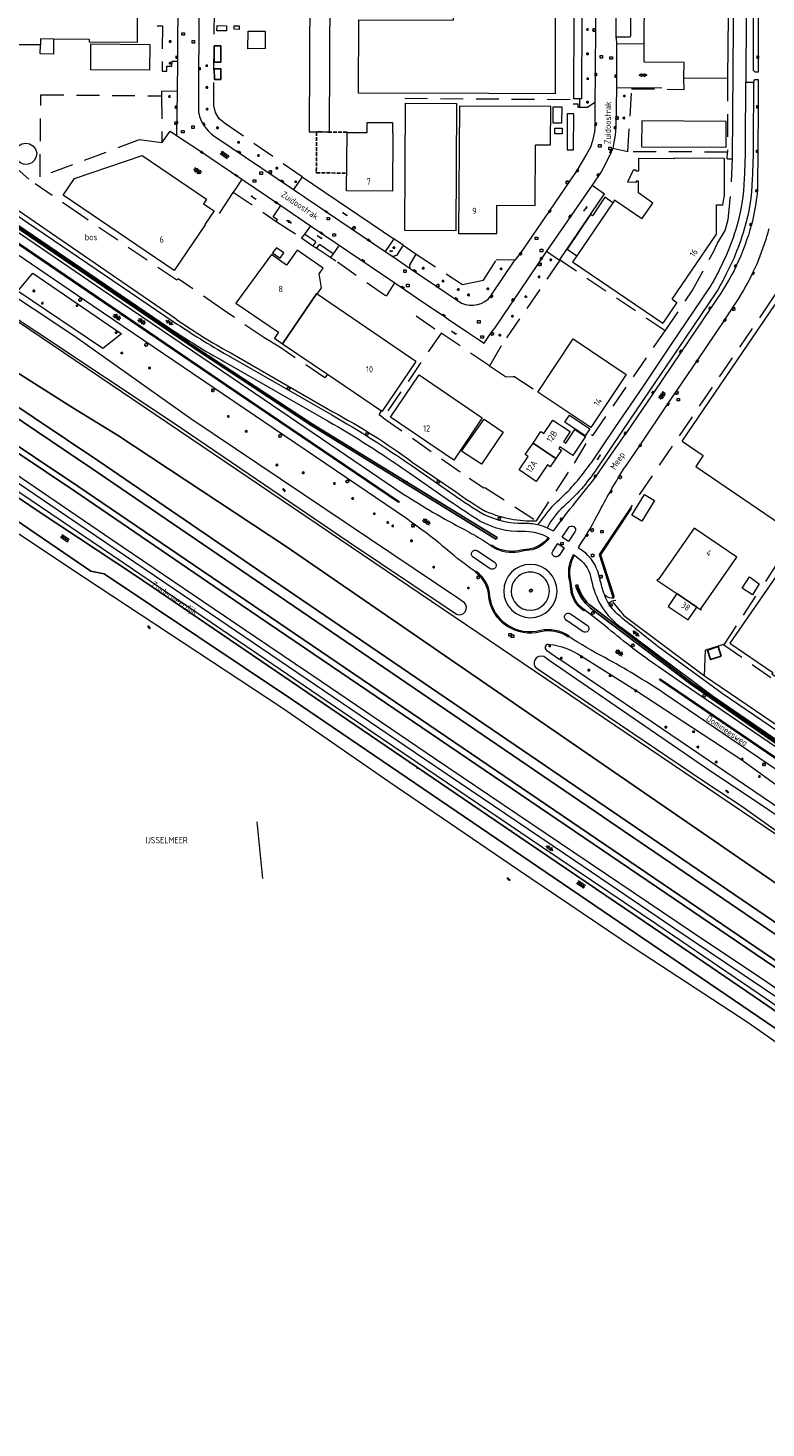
# Model space of a CAD drawing. Extents: x 168769 to 512904, y 516715 to 1559940.
# Tile 8 of 256: x 170050 to 170340, y 518105 to 518655. Entities that reach past the tile are written whole.
import ezdxf

# ---------------------------------------------------------------- set-up
doc = ezdxf.new("R2010")
doc.units = 0
doc.header["$MEASUREMENT"] = 0
doc.linetypes.add('LP', pattern=[14, 9, -5])
doc.linetypes.add('OVERBOUW', pattern=[2, 1.5, -0.5])
doc.layers.get('0').update_dxf_attribs({"linetype": 'CONTINUOUS'})
for name, color, linetype, lineweight in [('B01_HOOFDGEBOUW', 10, 'CONTINUOUS', 0), ('B02_bijgebouw', 12, 'CONTINUOUS', 0), ('B03_Overig_bouwwerk', 12, 'CONTINUOUS', 0), ('B07_scheidingsmuur', 14, 'CONTINUOUS', 25), ('B16_LUIFEL', 6, 'OVERBOUW', 25), ('Q21_LANTAARNPAAL', 7, 'CONTINUOUS', 18), ('Q23_kolk', 7, 'CONTINUOUS', 18), ('Q24_PUTDEKSEL', 7, 'CONTINUOUS', 0), ('Q26_BOOM', 7, 'CONTINUOUS', 18), ('Q28_rioolput', 7, 'CONTINUOUS', 18), ('Q92_BRANDKRAAN', 7, 'CONTINUOUS', 0), ('Q96_STRAATKOLK', 7, 'CONTINUOUS', 0), ('Q97_TROTTOIRKOLK', 7, 'CONTINUOUS', 0), ('S01_symb_gesloten_verh', 7, 'CONTINUOUS', 0), ('S02_symb_open_verh', 7, 'CONTINUOUS', 13), ('T02_RASTER', 34, 'CONTINUOUS', 0), ('T03_HEK', 34, 'CONTINUOUS', 0), ('T04_Haag', 72, 'CONTINUOUS', 0), ('T09_INSTEEKSLOOT', 72, 'CONTINUOUS', 0), ('T51_CULTUURSCHEIDING', 3, 'CONTINUOUS', 0), ('V00_kant_verharding', 252, 'CONTINUOUS', 0), ('V02_Kant_open_verh', 253, 'CONTINUOUS', 0), ('W00_KANT_WATER', 140, 'CONTINUOUS', 0)]:
    doc.layers.add(name, color=color, linetype=linetype, lineweight=lineweight)
for name, color, linetype in [('B14_dakrand_bijgebouw', 30, 'CONTINUOUS'), ('S04_Talud', 7, 'CONTINUOUS'), ('S05_Water', 132, 'CONTINUOUS'), ('T10_cultuurscheiding', 3, 'CONTINUOUS'), ('T20_TALUD', 34, 'CONTINUOUS'), ('Z02_Huisnummer', 253, 'CONTINUOUS'), ('Z05_Cultuuraand', 7, 'CONTINUOUS'), ('Z05_Cultuuraanduiding', 3, 'CONTINUOUS'), ('Z06_STRAATNAAM', 7, 'CONTINUOUS'), ('Z07_WATERLOOPNAAM', 7, 'CONTINUOUS')]:
    doc.layers.add(name, color=color, linetype=linetype)
doc.styles.add('ISOCP', font='isocp.shx', dxfattribs={"height": 1.8})
doc.styles.get("Standard").update_dxf_attribs({"font": 'ISOB.SHX'})

# ---------------------------------------------------------------- blocks, each defined once
blk = doc.blocks.new('Q21')
at = {"color": 0}
for points in [[(-1.5, 0), (-1, 0)], [(-1.1, 1.1), (-0.7, 0.7)], [(0, 1.5), (0, 1)], [(1.1, 1.1), (0.7, 0.7)], [(1.5, 0), (1, 0)], [(-1.1, -1.1), (-0.7, -0.7)], [(0, -1.5), (0, -1)], [(1.1, -1.1), (0.7, -0.7)]]:
    blk.add_lwpolyline(points, dxfattribs=at)
blk.add_circle((0, 0), 1, dxfattribs=at)
blk = doc.blocks.new('Q28')
at = {"color": 0}
blk.add_lwpolyline([(1, 1), (1, -1), (-1, -1), (-1, 1)], close=True, dxfattribs=at)
blk = doc.blocks.new('Q96')
for p, q in [((-1, 0.9), (1, 0.9)), ((-1, 0.8), (1, 0.8)), ((-1, 0.6), (1, 0.6)), ((-1, 0.5), (1, 0.5)), ((-1, 0.4), (1, 0.4)), ((-1, 0.2), (1, 0.2)), ((-1, 0.1), (1, 0.1))]:
    blk.add_line(p, q)
at = {"color": 0}
blk.add_lwpolyline([(1, 1), (1, 0), (-1, 0), (-1, 1), (1, 1)], dxfattribs=at)
blk = doc.blocks.new('Q92')
at = {"color": 0}
blk.add_ellipse((0, 0), major_axis=(-0.991, 0), ratio=0.499983, start_param=1.570796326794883, end_param=7.853981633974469, dxfattribs=at)
blk = doc.blocks.new('Q26')
at = {"color": 0}
for p, q in [((-1, 0), (1, 0)), ((-0.7, 0.7), (0.7, -0.7)), ((0.7, 0.7), (-0.7, -0.7)), ((0, 1), (0, -1))]:
    blk.add_line(p, q, dxfattribs=at)
blk = doc.blocks.new('S05')
at = {"color": 0}
for p, q in [((0.1, 0.3), (0.4, 0.6)), ((0.1, -0.2), (0.4, 0.1)), ((0.4, 0.6), (0.7, 0.7)), ((0.4, 0.1), (0.7, 0.2)), ((0.7, 0.7), (1, 0.6)), ((0.7, 0.2), (1, 0.1)), ((1, 0.6), (1.3, 0.4)), ((1, 0.1), (1.4, -0.1)), ((1.3, 0.4), (1.7, 0.1)), ((1.7, 0.1), (2, 0)), ((2, 0), (2.3, 0.2)), ((2.3, 0.2), (2.6, 0.4)), ((1.4, -0.1), (1.7, -0.4)), ((1.7, -0.4), (2, -0.5)), ((2, -0.5), (2.3, -0.3)), ((2.3, -0.3), (2.6, -0.1))]:
    blk.add_line(p, q, dxfattribs=at)
blk = doc.blocks.new('S04')
at = {"color": 0}
for p, q in [((0, 0.5), (0.5, 0.5)), ((0, 0.3), (1, 0.3)), ((0, 0), (0.5, 0)), ((0, -0.3), (1, -0.3)), ((0, -0.5), (0.5, -0.5))]:
    blk.add_line(p, q, dxfattribs=at)
blk = doc.blocks.new('S014')
at = {"color": 0}
for p, q in [((0, -0.8), (4.2, 1.7)), ((0, 0.6), (1.8, 1.7)), ((5.1, -1.5), (0, 1.4)), ((2.6, -1.5), (0, 0)), ((1.1, -1.5), (6.1, 1.4)), ((6.1, -0.8), (1.9, 1.7)), ((3.5, -1.5), (6.1, 0)), ((6.1, 0.7), (4.4, 1.7))]:
    blk.add_line(p, q, dxfattribs=at)
blk = doc.blocks.new('S016')
at = {"color": 0, "linetype": 'Continuous'}
for points in [[(0, -0.4), (2.6, 1.1)], [(2.6, -1.2), (0, 0.4)], [(5.1, -1.2), (1.1, 1.1)], [(1.1, -1.2), (5.1, 1.1)], [(6.2, -0.4), (3.5, 1.1)], [(3.5, -1.2), (6.2, 0.4)]]:
    blk.add_lwpolyline(points, dxfattribs=at)
blk = doc.blocks.new('S024')
at = {"color": 0}
for p, q in [((0, 1.2), (6.7, 1.2)), ((0, 0), (6.7, 0)), ((0.2, 1.2), (0.2, 0)), ((1.2, 1.5), (1.2, 1.2)), ((1.2, 0), (1.2, -1.2)), ((2.3, 1.2), (2.3, 0)), ((3.4, 1.5), (3.4, 1.2)), ((3.4, 0), (3.4, -1.2)), ((4.4, 1.2), (4.4, 0)), ((5.4, 1.5), (5.4, 1.2)), ((5.4, 0), (5.4, -1.2)), ((6.5, 1.2), (6.5, 0)), ((0, -1.2), (6.7, -1.2)), ((0.2, -1.2), (0.2, -1.5)), ((2.3, -1.2), (2.3, -1.5)), ((4.4, -1.2), (4.4, -1.5)), ((6.5, -1.2), (6.5, -1.5))]:
    blk.add_line(p, q, dxfattribs=at)
blk = doc.blocks.new('S026')
for p, q in [((0, 0), (4.4, 0)), ((0.2, 0.5), (0.2, 0)), ((1.2, 0), (1.2, -0.5)), ((2.2, 0.5), (2.2, 0)), ((3.2, 0), (3.2, -0.5)), ((4.2, 0.5), (4.2, 0))]:
    blk.add_line(p, q)
blk = doc.blocks.new('S012')
at = {"color": 0}
for p, q in [((1.2, 2), (0, 0)), ((1.2, -2), (0, 0)), ((1.4, 0), (0.2, 2)), ((1.4, 0), (0.2, -2))]:
    blk.add_line(p, q, dxfattribs=at)
blk = doc.blocks.new('Q24')
at = {"color": 0}
blk.add_lwpolyline([(1, 1), (1, -1), (-1, -1), (-1, 1)], close=True, dxfattribs=at)
blk = doc.blocks.new('Q97')
blk.add_hatch(color=256).paths.add_polyline_path([(-1, 1), (-1, 0), (1, 1)])
blk.add_line((1, 1), (-1, 0))
at = {"color": 0}
for points in [[(-1, 0), (-1, 1), (1, 1), (1, 0), (-1, 0)], [(0, 0.8), (0, 1)]]:
    blk.add_lwpolyline(points, dxfattribs=at)
blk = doc.blocks.new('Q23')
at = {"color": 0}
blk.add_lwpolyline([(1, -0.5), (-1, -0.5), (-1, 0.5), (1, 0.5), (1, -0.5)], dxfattribs=at)

msp = doc.modelspace()

# ---------------------------------------------------------------- linework, layer by layer
at = {"layer": 'B01_HOOFDGEBOUW'}
for points in [[(170231.15, 518628.99), (170179.89, 518629.16), (170180.02, 518657.89), (170217.2, 518657.73), (170217.27, 518673.55), (170215.77, 518673.55), (170215.79, 518678.8), (170200.08, 518678.87), (170200.17, 518697.38), (170208.54, 518697.34)], [(170257.34, 518693.91), (170257.12, 518628.9), (170231.15, 518628.99)], [(170292.45, 518687.18), (170292.47, 518690.61), (170298.6, 518690.59), (170298.6, 518689.69), (170325.06, 518689.5), (170324.85, 518659.64), (170325.06, 518659.63), (170324.9, 518634.91), (170307.77, 518635), (170307.83, 518641.13), (170292.11, 518641.25), (170292.16, 518648.47)], [(170099.24, 518681.85), (170091.39, 518681.91), (170091.32, 518673.43), (170093.11, 518673.41), (170092.96, 518649), (170074.33, 518649.16), (170074.34, 518650.22), (170060.15, 518650.34)], [(170292.16, 518648.47), (170292.3, 518666.99)], [(170060.15, 518650.34), (170060.17, 518644.49), (170054.99, 518644.53), (170055.02, 518648.07)], [(170060.15, 518650.34), (170055.04, 518650.39), (170055.02, 518648.07)], [(170055.02, 518648.07), (170043.83, 518648.13)], [(170097.88, 518638.11), (170074.79, 518638.32), (170074.89, 518648.43), (170097.99, 518648.2), (170097.88, 518638.11)], [(170218.47, 518625.07), (170218.15, 518575.03), (170198.09, 518575.17), (170198.4, 518625.22), (170218.47, 518625.07)], [(170175.45, 518613.7), (170183.33, 518613.63), (170183.36, 518617.63), (170193.34, 518617.54)], [(170193.34, 518617.54), (170193.31, 518613.56)], [(170291.16, 518618.19), (170291.1, 518608.04), (170324.3, 518607.84), (170324.36, 518617.98), (170291.16, 518618.19)], [(170193.31, 518613.56), (170193.44, 518613.56), (170193.26, 518590.56), (170175.25, 518590.7), (170175.45, 518613.7)], [(170053.38, 518604.18), (170052.76, 518602.77), (170051.65, 518601.76), (170050.23, 518601.17), (170048.66, 518601.12), (170047.18, 518601.71), (170046.02, 518602.65), (170045.32, 518604.04), (170045.15, 518605.52), (170045.51, 518607.06), (170046.45, 518608.42), (170047.68, 518609.19), (170049.25, 518609.46), (170050.79, 518609.19), (170052.01, 518608.44), (170053.04, 518607.17), (170053.56, 518605.69), (170053.38, 518604.18)], [(170119.6, 518577.54), (170119.74, 518577.45), (170107.52, 518559.42), (170063.96, 518589.08), (170068.39, 518595.62), (170094.94, 518604.61), (170120.28, 518587.43), (170119.1, 518585.68), (170123.22, 518582.89), (170119.6, 518577.54)], [(170289.94, 518603.55), (170289.92, 518598.45), (170288.99, 518598.46), (170288.99, 518598.92), (170287.76, 518598.92), (170285.6, 518594.09)], [(170289.94, 518603.55), (170304.03, 518603.47), (170304.03, 518603.72)], [(170304.03, 518603.72), (170323.59, 518603.6), (170323.54, 518588.34)], [(170289.88, 518589.92), (170289.9, 518594.52), (170288.97, 518594.53), (170288.97, 518594.08), (170285.6, 518594.09)], [(170291.25, 518579.71), (170295.47, 518585.92), (170289.9, 518589.94)], [(170279.86, 518586.08), (170265.69, 518565.26)], [(170291.25, 518579.71), (170280.5, 518587.03), (170279.86, 518586.08)], [(170320.57, 518582.19), (170320.59, 518585.2)], [(170320.59, 518585.2), (170323, 518585.19), (170323.54, 518588.34)], [(170320.54, 518573.78), (170320.57, 518582.19)], [(170303.11, 518548.24), (170320.54, 518573.78)], [(170164.55, 518558.18), (170166.06, 518560.34), (170155.89, 518567.48), (170151.69, 518561.51), (170145.73, 518565.72)], [(170150.67, 518566.38), (170147.69, 518568.4), (170146.18, 518566.34), (170149.16, 518564.32), (170150.67, 518566.38)], [(170145.73, 518565.72), (170131.76, 518546.58), (170148.51, 518535.21), (170146.93, 518532.87), (170150.13, 518530.7)], [(170265.69, 518565.26), (170264.02, 518562.8)], [(170264.02, 518562.8), (170299.46, 518538.79)], [(170163.74, 518550.09), (170165.47, 518552.63), (170164.55, 518558.18)], [(170202.52, 518523.69), (170163.74, 518550.09)], [(170303.11, 518548.24), (170305.01, 518546.94), (170299.46, 518538.79)], [(170307.04, 518492.36), (170343.52, 518546.16), (170351.79, 518540.57), (170357.5, 518549.03)], [(170150.13, 518530.7), (170167.78, 518518.73)], [(170250.32, 518511.72), (170264.29, 518532.55), (170285.1, 518518.58), (170271.13, 518497.74), (170250.32, 518511.72)], [(170202.52, 518523.69), (170189.25, 518504.15)], [(170167.78, 518518.73), (170189.03, 518504.3)], [(170192.55, 518501.87), (170203.77, 518518.44), (170228.54, 518501.51), (170217.34, 518484.97), (170192.55, 518501.87)], [(170189.03, 518504.3), (170189.25, 518504.15)], [(170248.52, 518491.66), (170251.59, 518496.16), (170252.71, 518495.4), (170256.31, 518500.69), (170263.07, 518496.17)], [(170263.07, 518496.17), (170260.41, 518492.19), (170261.31, 518491.59), (170264.94, 518497.02), (170269.1, 518494.25), (170264.09, 518486.76), (170259.04, 518490.13), (170258.67, 518489.57), (170259.71, 518488.88)], [(170257.49, 518485.64), (170255.26, 518482.38), (170254.14, 518483.12), (170249.69, 518476.59), (170242.98, 518481.1), (170246.57, 518486.39), (170245.44, 518487.16), (170248.52, 518491.66)], [(170307.04, 518492.36), (170315.3, 518486.75), (170312.36, 518482.42), (170345.73, 518459.87)], [(170259.71, 518488.88), (170257.49, 518485.64)], [(170314.48, 518426.12), (170314.65, 518426.37), (170314.42, 518426.53), (170328.53, 518446.9), (170311.74, 518458.25), (170297.61, 518437.89), (170297.31, 518438.09), (170297.13, 518437.83), (170304.98, 518432.53)], [(170343.95, 518439.34), (170325.78, 518413.03), (170342.6, 518401.52), (170342.28, 518401.04), (170350.39, 518395.57)], [(170304.98, 518432.53), (170301.6, 518427.52), (170309.47, 518422.2), (170312.84, 518427.18)], [(170312.84, 518427.18), (170312.86, 518427.21), (170314.48, 518426.12)]]:
    msp.add_lwpolyline(points, dxfattribs=at)
for points in [[(170219.24, 518574.05), (170234.22, 518573.97), (170234.27, 518585.11), (170249.29, 518584.99), (170249.46, 518608.86), (170255.34, 518608.83), (170255.44, 518623.81), (170219.55, 518624.02), (170219.24, 518574.05)], [(170256.43, 518623.79), (170259.74, 518623.74), (170259.71, 518617.27), (170256.4, 518617.29), (170256.43, 518623.79)]]:
    msp.add_lwpolyline(points, close=True, dxfattribs=at)
at = {"layer": 'B02_bijgebouw'}
for points in [[(170160.57, 518613.94), (170168.57, 518613.9), (170168.82, 518669.29), (170160.82, 518669.32)], [(170264.46, 518626.85), (170264.62, 518659.94), (170267.62, 518659.93), (170267.46, 518626.84)]]:
    msp.add_lwpolyline(points, close=True, dxfattribs=at)
for points in [[(170128.09, 518653.65), (170124.33, 518653.64), (170124.42, 518655.71), (170128.11, 518655.61), (170128.09, 518653.65)], [(170133.12, 518654.15), (170131.14, 518654.19), (170131.18, 518655.6), (170133.14, 518655.6), (170133.12, 518654.15)], [(170267.62, 518659.93), (170267.46, 518626.84)], [(170136.51, 518646.57), (170136.56, 518653.42), (170143.27, 518653.52), (170143.33, 518646.64), (170136.51, 518646.57)], [(170264.43, 518606.88), (170264.47, 518621.02), (170261.92, 518620.99), (170261.89, 518606.86), (170264.43, 518606.88)], [(170259.96, 518613.09), (170257.1, 518613.1), (170257.11, 518615.38), (170259.97, 518615.37), (170259.96, 518613.09)], [(170279.86, 518586.08), (170276.64, 518588.27), (170271.8, 518580.95), (170271.08, 518581.43), (170261.85, 518567.88), (170265.69, 518565.26)], [(170229.23, 518501.04), (170236.78, 518495.96), (170228.21, 518483.31), (170220.38, 518488.5), (170229.23, 518501.04)], [(170268.9, 518494.5), (170260.92, 518499.83), (170262.76, 518502.57), (170270.74, 518497.24), (170268.9, 518494.5)], [(170296.16, 518469.06), (170291.18, 518460.93), (170287.33, 518463.28), (170292.32, 518471.42), (170296.16, 518469.06)], [(170334.65, 518432.09), (170330.59, 518434.66), (170333.45, 518439.06), (170337.31, 518436.39), (170334.65, 518432.09)]]:
    msp.add_lwpolyline(points, dxfattribs=at)
at = {"layer": 'B03_Overig_bouwwerk'}
msp.add_lwpolyline([(170279.86, 518586.08), (170276.64, 518588.27), (170271.8, 518580.95), (170271.08, 518581.43), (170261.85, 518567.88), (170265.69, 518565.26)], dxfattribs=at)
at = {"layer": 'B07_scheidingsmuur'}
for points in [[(170150.13, 518530.7), (170163.42, 518550.31), (170163.74, 518550.09)], [(170248.52, 518491.66), (170257.49, 518485.64)], [(170304.98, 518432.53), (170312.84, 518427.18)]]:
    msp.add_lwpolyline(points, dxfattribs=at)
at = {"layer": 'B14_dakrand_bijgebouw'}
for points in [[(170123.31, 518647.73), (170123.24, 518641.35), (170125.87, 518641.32), (170125.94, 518647.7), (170123.31, 518647.73)], [(170125.92, 518634.5), (170125.83, 518638.7), (170123.32, 518638.64), (170123.41, 518634.45), (170125.92, 518634.5)], [(170322.42, 518407.96), (170318.22, 518406.6), (170316.99, 518410.37), (170321.19, 518411.73), (170322.42, 518407.96)]]:
    msp.add_lwpolyline(points, dxfattribs=at)
at = {"layer": 'B16_LUIFEL'}
msp.add_lwpolyline([(170175.45, 518613.7), (170175.45, 518613.76), (170163.51, 518613.89), (170163.37, 518597.83), (170175.31, 518597.7)], dxfattribs=at)
at = {"layer": 'T02_RASTER'}
msp.add_lwpolyline([(170512.38, 518207.56), (170502.2, 518217.12), (170475.5, 518241.1), (170438.35, 518271.26), (170405.1, 518296.14), (170380.16, 518313.44), (170028.06, 518551.43), (169998.28, 518572.12)], dxfattribs=at)
at = {"layer": 'T03_HEK', "linetype": 'LP'}
for points in [[(170157.77, 518596.24), (170127.71, 518617.05), (170125.26, 518619.06), (170123.79, 518621.54), (170123.1, 518624.24), (170123.6, 518698.35), (170129.73, 518704.99)], [(170100.88, 518655.5), (170102.99, 518655.59), (170102.78, 518637.77)], [(170324.79, 518605.95), (170285.77, 518606.11), (170287.2, 518630.87), (170307.84, 518630.61), (170307.77, 518635)], [(170324.9, 518634.91), (170324.79, 518605.95)], [(170054.88, 518596.21), (170055.17, 518628.5), (170102.63, 518628.07)], [(170102.63, 518628.07), (170102.68, 518609.61), (170093.82, 518610.73), (170054.88, 518596.21)], [(170102.63, 518629.84), (170102.63, 518628.07)], [(170198.09, 518627.1), (170266.79, 518626.61)], [(170266.79, 518626.84), (170266.75, 518623.49)], [(170050.42, 518595.34), (170042.37, 518602.57), (170026.79, 518612.9)], [(170324.78, 518603.33), (170324.79, 518605.95)], [(170324.78, 518603.33), (170326.69, 518603.33), (170326.12, 518589.9)], [(170167.78, 518518.73), (170166.66, 518517.26), (170149.11, 518529.29), (170142.82, 518533.09), (170126.42, 518544.2), (170109.16, 518556.22), (170108.55, 518555.59), (170071.14, 518581.01), (170052.98, 518593.56)], [(170130.76, 518590.27), (170147.66, 518578.72)], [(170354.99, 518591.78), (170354.46, 518583.09), (170343.64, 518550.34), (170342.42, 518548.31), (170286.72, 518466.26)], [(170310.99, 518551.45), (170319.34, 518566.81), (170320.99, 518570.24), (170323.93, 518575.12), (170325.15, 518579.52), (170326.12, 518589.9)], [(170147.66, 518578.72), (170157.59, 518572.24)], [(170157.59, 518572.24), (170162.03, 518569.2)], [(170163.54, 518568.17), (170171.68, 518562.8), (170190.92, 518549.41)], [(170197.49, 518569.42), (170193.86, 518571.87)], [(170197.49, 518569.42), (170202.63, 518565.83)], [(170202.63, 518565.83), (170220.78, 518553.92), (170229.07, 518555.68)], [(170229.07, 518555.68), (170234.02, 518563.58)], [(170300.38, 518535.74), (170259.04, 518563.49), (170235.99, 518529.89), (170231.43, 518522)], [(170300.38, 518535.74), (170310.99, 518551.45)], [(170202.57, 518541.6), (170212.35, 518534.87)], [(170212.35, 518534.87), (170189.63, 518501.58)], [(170231.43, 518522), (170212.35, 518534.87)], [(170264.77, 518483.77), (170271.44, 518495.02), (170271.94, 518494.69), (170300.38, 518535.74)], [(170231.43, 518522), (170237.67, 518517.83), (170240.98, 518517.72), (170240.99, 518517.92), (170250.32, 518511.72)], [(170188.04, 518502.72), (170189.03, 518504.3)], [(170189.63, 518501.58), (170188.04, 518502.72)], [(170189.63, 518501.58), (170223.45, 518477.85), (170229.21, 518474.05), (170229.57, 518474.27), (170249.79, 518461.11), (170264.77, 518483.77)], [(170275.58, 518500), (170275.76, 518500.27)], [(170344.67, 518444.87), (170337.05, 518433.16)], [(170323.47, 518412.31), (170337.05, 518433.16)], [(170323.47, 518412.31), (170323.24, 518412.47), (170316.18, 518410.28)], [(170397.23, 518361.16), (170376.31, 518375.28), (170323.47, 518412.31)]]:
    msp.add_lwpolyline(points, dxfattribs=at)
at = {"layer": 'T04_Haag'}
for points in [[(170284.08, 518423.94), (170315.8, 518400.18)], [(170315.8, 518400.18), (170316.18, 518410.28)], [(170315.8, 518400.18), (170346.03, 518379.69)]]:
    msp.add_lwpolyline(points, dxfattribs=at)
at = {"layer": 'T09_INSTEEKSLOOT'}
for points in [[(170000, 518570.98), (170107.21, 518499.76), (170175.95, 518452.97), (170214.32, 518427.24), (170218.41, 518424.48)], [(170221.63, 518428.92), (170219.32, 518430.49), (170114.13, 518501.22), (170068.55, 518533.49), (170019.74, 518565.88)], [(170515.65, 518212.77), (170496.92, 518229.85), (170478.4, 518245.87), (170453, 518266.27), (170426.85, 518286.87), (170404.51, 518303.21), (170376.83, 518322.6), (170364.06, 518331.84), (170337.06, 518350.15), (170318.72, 518362.34), (170254.87, 518406.31), (170252.69, 518407.79)], [(170250.06, 518403.1), (170315.56, 518358.85), (170330.48, 518349.05), (170347.31, 518337.03), (170385.66, 518311.19), (170403.54, 518298.84), (170420.74, 518285.89), (170439.72, 518272.12), (170460.18, 518255.82), (170484.28, 518235.11), (170508.21, 518214.11), (170513.38, 518209.15)]]:
    msp.add_lwpolyline(points, dxfattribs=at)
for points in [[(170218.41, 518424.48, 0.81592), (170221.63, 518428.92)], [(170252.69, 518407.79, 0.898232), (170250.06, 518403.1)]]:
    msp.add_lwpolyline(points, format="xyb", dxfattribs=at)
at = {"layer": 'T10_cultuurscheiding'}
for points in [[(169917.68, 518665.64), (169918, 518666.17), (169966.24, 518631.06), (170116.5, 518528.91), (170161.89, 518499.11), (170234.39, 518454.51), (170234.07, 518453.89)], [(169917.68, 518665.64), (169965.87, 518630.53), (170116.14, 518528.37), (170161.54, 518498.57), (170233.51, 518454.24), (170234.07, 518453.89)]]:
    msp.add_lwpolyline(points, dxfattribs=at)
msp.add_lwpolyline([(170265.26, 518435.79), (170265.94, 518435.94, 0.154482), (170271.53, 518427.41), (170310.83, 518397.52), (170354.03, 518367.38), (170427.64, 518317.61), (170427.19, 518317.02), (170353.63, 518366.81), (170310.42, 518396.95), (170271.1, 518426.86, -0.14503), (170265.46, 518435.12)], format="xyb", close=True, dxfattribs=at)
at = {"layer": 'T20_TALUD'}
for points in [[(169681.84, 518708.85), (169818.97, 518615.26), (169845.54, 518597.7), (169866.14, 518583.2), (169988.76, 518500), (170074.82, 518441.32), (170080.05, 518440.34), (170154.09, 518390.77), (170362.88, 518248.79), (170385.35, 518232.34), (170400.51, 518220.62), (170420.63, 518204.6), (170437.47, 518190.37), (170462.08, 518167.93), (170477.95, 518152.74)], [(169829.85, 518653.46), (169805.68, 518670.32), (169852.7, 518627.42), (169882.33, 518602.52), (169968.64, 518542.31), (170069.72, 518474.68), (170365.49, 518273.6)], [(169872.45, 518607.23), (169967.52, 518540.45), (170068.56, 518472.76), (170133.86, 518428.18), (170364.23, 518271.64)], [(169924.65, 518596.59), (169980.65, 518557.94), (170004.86, 518543.48), (170012.97, 518559.26), (170012.37, 518562.33), (170016, 518559.81), (170007.93, 518545.21), (170035.42, 518525.95), (170067.32, 518505.7), (170085.29, 518494.79), (170151.56, 518451.01), (170379.53, 518294.22)], [(169920.71, 518591.32), (169976.28, 518552.64), (170078.01, 518484.49), (170142.85, 518440.11), (170372.49, 518283.73)], [(169917.6, 518588.6), (169974.04, 518549.86), (170074.83, 518481.96), (170370.33, 518280.54)], [(170481.03, 518157.65), (170462.73, 518175.07), (170439.58, 518196.08), (170410.98, 518219.75), (170384.28, 518239.88), (170340.68, 518270.63), (170295.73, 518301.3), (170242.86, 518337.05), (170092.39, 518439.67), (170054.9, 518464.36), (169983.49, 518512.64), (169940.24, 518542.32), (169926.05, 518552.44)]]:
    msp.add_lwpolyline(points, dxfattribs=at)
at = {"layer": 'T51_CULTUURSCHEIDING'}
for points in [[(170327.33, 518690.48), (170326.69, 518603.33)], [(170108.36, 518540.33), (170035.82, 518590.14)], [(170046.2, 518551.32), (170052.05, 518558.34), (170086.88, 518534.51), (170079.6, 518528.77), (170046.2, 518551.32)], [(170129.57, 518527.18), (170169.87, 518503.94)], [(170201.08, 518484.18), (170218.05, 518472.62)], [(170279.85, 518429.12), (170284.08, 518423.94)], [(170253.82, 518410.27), (170258.68, 518406.9)], [(170379.15, 518325.03), (170382.05, 518330.3), (170354.69, 518349.61), (170330.11, 518367.31), (170288.73, 518394.42), (170267.48, 518407.8)], [(170379.15, 518325.03), (170258.68, 518406.9)]]:
    msp.add_lwpolyline(points, dxfattribs=at)
for points in [[(170108.36, 518540.33, 0.029044), (170129.57, 518527.18)], [(170169.87, 518503.94, -0.03734), (170201.08, 518484.18)], [(170218.05, 518472.62, 0.026238), (170229.96, 518464.84)], [(170229.86, 518464.89, 0.109666), (170249.79, 518461.11)], [(170254.93, 518412.44, 0.958862), (170253.82, 518410.27)], [(170267.48, 518407.8, 0.132976), (170254.93, 518412.44)]]:
    msp.add_lwpolyline(points, format="xyb", dxfattribs=at)
at = {"layer": 'V00_kant_verharding'}
for points in [[(170117.19, 518624.7), (170117.45, 518702.44), (170117.55, 518703.9)], [(170335.2, 518688.73), (170334.95, 518657.72), (170334.98, 518638.2), (170335.64, 518637.52), (170336.97, 518637.48), (170337, 518643.24), (170337.07, 518657.71), (170337.21, 518680.18), (170337.25, 518691.64), (170337.28, 518692.86)], [(170332.26, 518687.24), (170332, 518633.41), (170335.1, 518633.37), (170335.27, 518633.41), (170335.27, 518634.26), (170335.4, 518634.47), (170336.95, 518634.49), (170336.88, 518623.74), (170336.77, 518606.28), (170336.7, 518593.05)], [(170281.19, 518650.9), (170281.26, 518682.3)], [(170287.05, 518682.28), (170286.92, 518667.94), (170286.72, 518651.46), (170286.61, 518651.27), (170286.38, 518651.15), (170286.12, 518651.1), (170281.44, 518651.12), (170281.26, 518651), (170281.19, 518650.9)], [(170109.08, 518667.88), (170108.9, 518651.21), (170108.8, 518641.71)], [(170273.05, 518662.84), (170273.04, 518656.69), (170272.89, 518636.33), (170272.8, 518625.51)], [(170281.19, 518650.9), (170281.19, 518650.77), (170281.22, 518648.65)], [(170281.22, 518648.65), (170281.2, 518631.07)], [(170281.22, 518648.65), (170292.16, 518648.47)], [(170102.78, 518637.77), (170104.69, 518637.74), (170104.71, 518639.7), (170106.66, 518639.73), (170106.72, 518641.69), (170108.8, 518641.71)], [(170108.8, 518641.71), (170108.68, 518629.74)], [(170332, 518633.41), (170331.9, 518633.4), (170331.81, 518609.44)], [(170335.1, 518633.37), (170334.98, 518609.38)], [(170108.68, 518629.74), (170102.63, 518629.84)], [(170108.68, 518629.74), (170108.53, 518612.49)], [(170281.2, 518631.07), (170281.01, 518616.41), (170280.93, 518614.18), (170280.75, 518612.58), (170280.21, 518609.87), (170279.84, 518607.41), (170278.54, 518604.47), (170275.97, 518599.6)], [(170299.03, 518631.12), (170291.74, 518631.17), (170281.2, 518631.07)], [(170117.18, 518621.27), (170117.19, 518624.7)], [(170272.8, 518625.51), (170272.77, 518618.64), (170272.82, 518616.97), (170272.56, 518613.97), (170271.87, 518610.42), (170271.04, 518607.93), (170269.51, 518605.12), (170265.62, 518598.71), (170254.79, 518582.77), (170243.37, 518566.14), (170241.37, 518563.45)], [(170272.8, 518625.51), (170269.85, 518623.46), (170266.75, 518623.49), (170266.24, 518623.49), (170266.27, 518624.75), (170264.27, 518624.75)], [(170102.68, 518609.61), (170105.96, 518614.2), (170108.53, 518612.49)], [(170108.53, 518612.49), (170117.48, 518606.56), (170134.18, 518595.28)], [(170123.1, 518612.4), (170154.47, 518591.21)], [(170285.77, 518606.11), (170279.84, 518607.41)], [(170134.18, 518595.28), (170132, 518592.08), (170130.76, 518590.27), (170130.62, 518590.06), (170125.18, 518581.82)], [(170134.18, 518595.28), (170149.43, 518584.92)], [(170157.77, 518596.24), (170154.47, 518591.21)], [(170157.77, 518596.24), (170193.86, 518571.87)], [(170275.2, 518598.21), (170271.69, 518592.92)], [(170275.97, 518599.6), (170275.2, 518598.21)], [(170154.47, 518591.21), (170190.48, 518566.88)], [(170271.69, 518592.92), (170253.75, 518567.03), (170233.08, 518536.35)], [(170258.82, 518563.52), (170276.53, 518589.52)], [(170271.69, 518592.92), (170276.53, 518589.52)], [(170147.66, 518578.72), (170148.11, 518579.31), (170146.39, 518580.59), (170147.19, 518581.73), (170149.43, 518584.92)], [(170149.43, 518584.92), (170161.1, 518577.01)], [(170158.73, 518573.74), (170157.59, 518572.24)], [(170161.1, 518577.01), (170158.73, 518573.74)], [(170163.13, 518570.74), (170158.73, 518573.74)], [(170161.1, 518577.01), (170172.3, 518569.38)], [(169916.93, 518567.45), (169917.43, 518568.26), (169935.85, 518553.64), (169951.92, 518542.79), (169984.76, 518520.49), (170000, 518510.19), (170015.07, 518500), (170041.84, 518481.9), (170083.02, 518453.84), (170139.44, 518415.58), (170165.27, 518398.08), (170209.82, 518367.88), (170253.19, 518338.51), (170317.15, 518295.41), (170338.99, 518280.93), (170361.84, 518264.98), (170392.11, 518242.91), (170419.56, 518221.68), (170443.74, 518201.47), (170479.26, 518169.24), (170484.86, 518163.73)], [(169916.93, 518567.45), (169930.52, 518555.46), (169934.4, 518552.19), (169938.46, 518549.34), (169962.89, 518532.76), (170000, 518507.48), (170010.98, 518500), (170011.89, 518499.38), (170062, 518465.33), (170111.23, 518431.86), (170162.6, 518396.98), (170205.89, 518367.66), (170264.89, 518327.72), (170303.75, 518301.3), (170345.39, 518273.15), (170381.76, 518247.52), (170399.33, 518234.3), (170421.95, 518216.39), (170446.36, 518195.83), (170470.82, 518173.71), (170483.46, 518161.51)], [(170163.13, 518570.74), (170162.03, 518569.2), (170163.54, 518568.17), (170164.65, 518569.71)], [(170170.02, 518566.06), (170164.65, 518569.71)], [(170172.3, 518569.38), (170170.02, 518566.06)], [(170172.3, 518569.38), (170184.57, 518561.14), (170194.18, 518554.63)], [(170193.86, 518571.87), (170190.48, 518566.88)], [(170197.49, 518569.42), (170194.89, 518565.31), (170193.4, 518564.91)], [(170253.75, 518567.03), (170258.82, 518563.52)], [(170339.29, 518569.79), (170337.57, 518565.08)], [(170170.02, 518566.06), (170168.99, 518564.57)], [(170190.48, 518566.88), (170193.4, 518564.91)], [(170193.4, 518564.91), (170200.29, 518560.25)], [(170200.29, 518560.25), (170200.08, 518561.7), (170202.63, 518565.83)], [(170231.93, 518549.45), (170241.37, 518563.45)], [(170241.37, 518563.45), (170234.02, 518563.58)], [(170324.42, 518565.57), (170321.58, 518559.58)], [(170327.28, 518564.22), (170324.36, 518558.09)], [(170200.29, 518560.25), (170220.38, 518546.68)], [(170328.31, 518561.33), (170328.22, 518561.11)], [(170481.9, 518159.02), (170470.83, 518169.77), (170447.35, 518191.11), (170424.24, 518210.75), (170398.95, 518231.08), (170367.18, 518254.45), (170340.16, 518273.19), (170297.09, 518302.5), (170252.23, 518332.83), (170189.42, 518375.37), (170139.82, 518409.07), (170087.55, 518444.62), (170018.47, 518491.41), (170005.83, 518500), (170000, 518503.97), (169975.52, 518520.61), (169935.02, 518548.19), (169928.39, 518552.75), (169926.05, 518552.44)], [(170190.92, 518549.41), (170194.18, 518554.63)], [(170194.18, 518554.63), (170205.88, 518546.6), (170213.15, 518541.73), (170215.12, 518540.34), (170222.75, 518535.25), (170226.29, 518532.81), (170229.28, 518530.87), (170231.43, 518534.03), (170233.08, 518536.35)], [(170317.82, 518552.77), (170302.51, 518530.09), (170291.67, 518514.04), (170280.65, 518497.73), (170271.19, 518483.74)], [(170320.48, 518551.06), (170305.2, 518528.43), (170294.34, 518512.42), (170283.42, 518496.2), (170273.44, 518481.42)], [(170327.07, 518545.26), (170323.62, 518540.1), (170312.75, 518523.95), (170301.25, 518507.02), (170290.37, 518490.86), (170284.54, 518482.25)], [(170321.06, 518548.84), (170318.16, 518544.51), (170306.72, 518527.54), (170295.8, 518511.41), (170284.96, 518495.37)], [(170142.35, 518320.55), (170140.15, 518342.9)]]:
    msp.add_lwpolyline(points, dxfattribs=at)
for points in [[(169912.51, 518689.96), (169910.02, 518686.25, 0.081491), (169908.15, 518681.96, 0.266741), (169908.98, 518679.7), (169915.73, 518674.98, -0.003287), (169948.98, 518648.93, 0.018927), (169976.7, 518628.16), (170004.74, 518609.07), (170034.72, 518588.69), (170049.96, 518578.33), (170107.21, 518539.45, 0.019281), (170128.76, 518526.08), (170169.46, 518502.78, -0.022397), (170200.57, 518482.93), (170217.38, 518471.34, 0.023294), (170229.26, 518463.63, 0.115106), (170244.7, 518460.2, -0.055521), (170250.32, 518459.67)], [(169913.4, 518667.08, -0.183694), (169908.36, 518675.68, -0.48589), (169908.95, 518676.11), (169913.65, 518672.59, -0.007454), (169947.03, 518646.8, 0.020742), (169975.19, 518625.64), (170003.24, 518606.52), (170032.95, 518586.38), (170049.06, 518575.42), (170105.6, 518536.96, 0.024165), (170127.36, 518523.57), (170168.03, 518500.27, -0.023884), (170198.75, 518480.72), (170215.66, 518469.03, 0.006824), (170227.76, 518461.03, 0.132522), (170244.21, 518457.04, -0.140047), (170254.45, 518454.61)], [(170226.04, 518441.02, -0.026034), (170214.96, 518449.6, 0.021817), (170198.73, 518461.97), (170146.8, 518497.19), (170075.8, 518545.5), (170042.5, 518568.15), (169967.52, 518619.11), (169966.79, 518619.73)], [(170117.18, 518621.27, 0.189279), (170123.1, 518612.4)], [(170331.81, 518609.44, -0.010958), (170331.42, 518595.56)], [(170334.98, 518609.38, -0.013279), (170334.56, 518595.37)], [(170331.42, 518595.56, -0.061069), (170328.36, 518576.49)], [(170334.56, 518595.37, -0.061855), (170331.44, 518575.65)], [(170336.7, 518593.05, -0.020088), (170336.36, 518588.57)], [(170031.36, 518584.47), (170047.23, 518573.81), (170079.46, 518551.91), (170130.16, 518517.44), (170197.41, 518471.78, 0.025802), (170221.58, 518457.69, -0.003704), (170228.61, 518453.66), (170232.12, 518451.34)], [(170336.36, 518588.57, -0.031494), (170334.27, 518577.49)], [(170328.36, 518576.49, -0.029499), (170324.42, 518565.57)], [(170331.44, 518575.65, -0.02947), (170327.28, 518564.22)], [(170334.27, 518577.49, -0.042508), (170328.31, 518561.33)], [(170341.04, 518575.77, -0.011528), (170339.29, 518569.79)], [(170337.57, 518565.08, -0.02626), (170334.69, 518558.46)], [(170321.58, 518559.58, -0.029145), (170317.82, 518552.77)], [(170324.36, 518558.09, -0.029389), (170320.48, 518551.06)], [(170328.22, 518561.11, -0.039497), (170321.06, 518548.84)], [(170334.69, 518558.46, -0.036893), (170327.07, 518545.26)], [(170220.38, 518546.68, 0.351623), (170231.93, 518549.45, 0.351623)], [(170253.99, 518458.36, -0.047332), (170256.18, 518457.28, 0.4), (170256.79, 518457.4, -0.025493), (170265.35, 518468.53), (170272.37, 518477.41), (170284.96, 518495.37)], [(170250.32, 518459.67, 0.037465), (170252.82, 518462.7, -0.057753), (170259.95, 518470.52, 0.049371), (170271.19, 518483.74)], [(170273.44, 518481.42, -0.060628), (170260.58, 518466.79, 0.092409), (170253.99, 518458.36)], [(170276.64, 518431.92, -0.029945), (170274.66, 518438.52, 0.154716), (170269.19, 518448.43), (170266.54, 518450.25, -0.321604), (170266.43, 518450.91, 0.03052), (170274.67, 518465.09, -0.0179), (170284.56, 518482.24)], [(170250.32, 518459.67, -0.048492), (170253.99, 518458.36)], [(170254.45, 518454.61), (170254.82, 518454.36, -0.214113), (170247, 518449.55, 0.036696), (170242.7, 518448.85, -0.171558), (170233.3, 518450.39), (170231.99, 518451.15), (170232.12, 518451.34)], [(170254.45, 518454.61, -0.212378), (170246.9, 518450.02, 0.037256), (170242.57, 518449.3, -0.167587), (170233.47, 518450.83), (170232.23, 518451.54), (170232.12, 518451.34)], [(170268.69, 518426.16), (170268.43, 518425.82, -0.228502), (170263.32, 518434.24, 0.032103), (170262.56, 518439.16, -0.158604), (170264.42, 518447.88), (170264.77, 518447.6)], [(170268.69, 518426.16, -0.231232), (170263.79, 518434.31, 0.022465), (170263.01, 518439.26, -0.149851), (170264.77, 518447.6)], [(170264.77, 518447.6), (170266.54, 518446.23, -0.185618), (170271.35, 518438.12, 0.08609), (170275.45, 518427.32, 0.083103), (170283.17, 518419.19), (170295.96, 518409.65), (170318.86, 518392.47), (170359.45, 518364.66), (170399.5, 518337.36), (170465.67, 518292.34), (170478.36, 518283.78), (170532.55, 518247.18), (170532.41, 518246.98)], [(170262.54, 518415.65), (170262.39, 518415.47, 0.206874), (170251.48, 518417.53, -0.450552), (170231.12, 518431.22, 0.234848), (170226, 518440.82), (170226.04, 518441.02)], [(170262.54, 518415.65), (170262.65, 518415.84, 0.211512), (170251.36, 518417.97, -0.452612), (170231.57, 518431.34, 0.236769), (170226.22, 518441.18), (170226.04, 518441.02)], [(170257.92, 518433.52, 1), (170236.98, 518433.52)], [(170254.89, 518433.49, 1.000067), (170239.9, 518433.49)], [(170236.98, 518433.52, 1), (170257.92, 518433.52)], [(170239.9, 518433.49, 0.999933), (170254.89, 518433.49)], [(170280.41, 518430.72, -0.21528), (170276.64, 518431.92)], [(170278.26, 518428.58, -0.065322), (170276.64, 518431.92)], [(170278.26, 518428.58, -0.205335), (170280.99, 518429.99)], [(170409.31, 518327.69), (170307.24, 518397.16), (170297.82, 518403.73, -0.027121), (170278.03, 518418.82, 0.011821), (170268.69, 518426.16)], [(170538.22, 518247.04), (170480.24, 518286.07), (170467.94, 518294.4), (170400.99, 518339.94), (170322.71, 518393.27), (170297.55, 518411.78, -0.007527), (170282.77, 518423.52, -0.081861), (170278.26, 518428.58)], [(170708.37, 518104.76, 0.169088), (170710.63, 518108.16, 0.260448), (170708.07, 518117.15, -0.015404), (170685.38, 518131.62), (170642.71, 518160.61, 0.200683), (170635.83, 518161.61, 0.22717), (170629.87, 518156.69), (170623.39, 518161.31), (170624.68, 518163.19, 0.21678), (170625.81, 518167.2, 0.092664), (170622.56, 518174.23), (170601.45, 518188.47), (170520.34, 518243.59), (170472.63, 518275.87), (170458.39, 518285.57), (170410.34, 518318.26), (170393.21, 518329.94), (170299.94, 518393.34, 0.021845), (170276.69, 518407.39, -0.030174), (170262.54, 518415.65)]]:
    msp.add_lwpolyline(points, format="xyb", dxfattribs=at)
for points in [[(169949.66, 518635.38), (169949.94, 518635.82), (169970.83, 518621.62), (170076.93, 518549.48), (170128.26, 518514.58), (170195.9, 518468.71), (170195.6, 518468.33), (170127.99, 518514.13), (170076.58, 518549.12), (169970.53, 518621.21)], [(170460.46, 518288.97), (170475.05, 518279), (170522.59, 518246.8), (170565.63, 518217.61), (170565.35, 518217.2), (170522.28, 518246.41), (170474.75, 518278.6), (170460.17, 518288.52), (170411.99, 518321.22), (170395.57, 518332.38), (170298.15, 518398.69), (170298.41, 518399.09), (170395.88, 518332.79), (170412.48, 518321.54)]]:
    msp.add_lwpolyline(points, close=True, dxfattribs=at)
for points in [[(170262.4, 518458.42, -0.967118), (170264.96, 518456.78), (170262.39, 518453.01), (170259.88, 518454.66)], [(170258.7, 518447.49, -0.934183), (170256.24, 518449.23), (170258.22, 518452.16), (170260.7, 518450.47)], [(170233.41, 518444.87, -0.913827), (170231.68, 518442.3), (170224.95, 518446.85, -0.968913), (170226.61, 518449.42)], [(170269.84, 518420.01, -0.961997), (170268.11, 518417.53), (170261.44, 518422.12, -0.981366), (170263.17, 518424.57)]]:
    msp.add_lwpolyline(points, format="xyb", close=True, dxfattribs=at)
at = {"layer": 'V02_Kant_open_verh'}
msp.add_lwpolyline([(170287.21, 518465.94), (170286.72, 518466.26), (170274.48, 518447.87), (170279.76, 518431.17), (170280.33, 518431.3), (170280.17, 518431.88), (170275.14, 518447.77)], close=True, dxfattribs=at)
at = {"layer": 'W00_KANT_WATER'}
msp.add_lwpolyline([(170475.6, 518149), (170473.91, 518150.74), (170446.45, 518176.57), (170424.47, 518196.93), (170369.68, 518238.29), (170332.52, 518264.15), (170288.32, 518293.15), (170242.42, 518324.11), (170191.89, 518358.59), (170150.18, 518387.45), (170066.62, 518442.52), (170014.86, 518476.96), (169945.64, 518523.99), (169916.03, 518544.88), (169897.06, 518557.38), (169864.63, 518579.64), (169838.56, 518597.75), (169817.84, 518612.38), (169753.24, 518655.14), (169733.91, 518668.54), (169720.49, 518678.84), (169703.59, 518690.64)], dxfattribs=at)

# ---------------------------------------------------------------- block references
at = {"layer": 'Q21_LANTAARNPAAL', "xscale": 0.5, "yscale": 0.5}
for p in [(170272.52, 518653.95), (170108.36, 518617.41), (170281.48, 518619.35), (170145.32, 518598.16), (170261.93, 518594.09), (170178.09, 518576.13), (170251.2, 518561.84), (170211.06, 518553.5), (170070.65, 518547.91), (170327.27, 518544.31), (170232.43, 518534.54), (170096.56, 518530.27), (170122.82, 518512.41), (170152.43, 518513.14), (170304.99, 518511.33), (170183.29, 518495.27), (170149.17, 518494.53), (170175.64, 518476.65), (170211.29, 518476.4), (170282.69, 518478.25), (170235.27, 518462), (170201.33, 518459.19), (170271.67, 518457.47), (170226.97, 518438.93), (170275.15, 518439.11), (170247.63, 518433.71), (170271.99, 518424.89), (170287.68, 518412.18), (170315.71, 518392.39), (170339.21, 518365.45)]:
    msp.add_blockref('Q21', p, dxfattribs=at)
at = {"layer": 'Q23_kolk', "xscale": 0.5, "yscale": 0.5, "rotation": 325.9389490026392}
for p in [(170118.34, 518605.94), (170131.91, 518596.8), (170147.66, 518586.15), (170167.26, 518582.59), (170165.38, 518574.12), (170183.95, 518571.35)]:
    msp.add_blockref('Q23', p, dxfattribs=at)
at = {"layer": 'Q24_PUTDEKSEL', "xscale": 0.5, "yscale": 0.5}
msp.add_blockref('Q24', (170305.56, 518508.72), dxfattribs=at)
at = {"layer": 'Q26_BOOM', "xscale": 0.5, "yscale": 0.5}
for p in [(170106, 518649.4), (170269.83, 518654.14), (170269.89, 518644.56), (170105.95, 518640.87), (170120.33, 518639.9), (170269.94, 518634.79), (170105.67, 518627.78), (170120.4, 518631.37), (170284.35, 518628), (170120.45, 518622.81), (170269.88, 518625.56), (170284.16, 518619.36), (170124.59, 518615.51), (170132.84, 518609.81), (170140.61, 518604.63), (170147.89, 518599.66), (170155.26, 518594.34), (170193.82, 518568.44), (170255.39, 518563.62), (170205.36, 518560.34), (170235.9, 518560.09), (170250.85, 518556.93), (170052.46, 518551.44), (170213.13, 518555.29), (170219.11, 518552), (170230.71, 518552.27), (170055.8, 518546.58), (170069.39, 518545.66), (170223.14, 518549.86), (170245.63, 518549.19), (170240.34, 518541.5), (170084.75, 518535.04), (170235.42, 518534.08), (170086.97, 518527.04), (170097.86, 518521.16), (170128.81, 518502.13), (170135.82, 518496.26), (170147.89, 518483.04), (170158.22, 518480.01), (170170.44, 518475.77), (170177.62, 518469.88), (170186.16, 518463.92), (170191.39, 518460.45), (170193.37, 518459.11), (170200.77, 518453.27), (170209.45, 518442.95), (170223.06, 518434.73), (170255.04, 518411.94), (170259.61, 518407.21), (170267.53, 518407.71), (170270.42, 518402.46), (170278.74, 518400.28), (170288.86, 518394.35), (170300.64, 518380.08), (170311.5, 518378.29), (170313.21, 518372.28), (170320.39, 518366.36), (170330.57, 518367.47), (170337.34, 518360.67)]:
    msp.add_blockref('Q26', p, dxfattribs=at)
at = {"layer": 'Q28_rioolput', "xscale": 0.5, "yscale": 0.5}
for p in [(170111.11, 518652.35), (170115.09, 518649.24), (170275.29, 518643.37), (170279.14, 518642.91), (170110.94, 518613.97), (170114.96, 518615.73), (170274.7, 518608.46), (170278.73, 518607.39), (170139.12, 518594.61), (170141.68, 518597.66), (170168.12, 518579.83), (170170.39, 518573.39), (170249.83, 518572.09), (170251.84, 518567.32), (170198.19, 518559.21), (170199.28, 518553.58), (170227.21, 518539.29), (170228.51, 518533.33), (170275.56, 518456.86), (170259.88, 518452.13), (170271.92, 518447.46), (170279.03, 518428.04), (170239.48, 518416.33), (170240.4, 518415.81)]:
    msp.add_blockref('Q28', p, dxfattribs=at)
at = {"layer": 'Q92_BRANDKRAAN', "xscale": 0.5, "yscale": 0.5}
msp.add_blockref('Q92', (170192.77, 518567.04), dxfattribs=at)
at = {"layer": 'Q96_STRAATKOLK'}
for p, xscale, yscale, rotation in [((170272.89, 518636.47), 0.4999999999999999, 0.4999999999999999, 269.5261359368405), ((170281.2, 518635.83), 0.5, 0.5, 89.95692047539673), ((170272.82, 518616.96), 0.5, 0.5, 265.1683705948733), ((170280.98, 518615.55), 0.4999999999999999, 0.4999999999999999, 88.10376689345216), ((170279.25, 518606.07), 0.5, 0.5, 66.19057930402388), ((170265.66, 518598.78), 0.5, 0.5, 235.9395937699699), ((170274.33, 518596.88), 0.5, 0.5, 59.154439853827), ((170254.83, 518582.84), 0.5, 0.5, 235.5691315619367), ((170263.22, 518580.58), 0.5, 0.5, 55.19857677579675), ((170181.6, 518563.13), 0.4999999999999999, 0.4999999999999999, 326.094895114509), ((170243.4, 518566.19), 0.5, 0.5, 233.4057677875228), ((170251.96, 518564.03), 0.5, 0.5, 55.78429786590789), ((170197.15, 518552.59), 0.5, 0.5, 325.509230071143), ((170231.93, 518549.45), 0.5, 0.5, 230.1227471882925), ((170240.86, 518547.74), 0.5, 0.5, 55.66457551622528), ((170213.28, 518541.63), 0.5, 0.5, 324.9832696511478)]:
    msp.add_blockref('Q96', p, dxfattribs=dict(at, xscale=xscale, yscale=yscale, rotation=rotation))
at = {"layer": 'Q97_TROTTOIRKOLK'}
for p, xscale, yscale, rotation in [((170108.81, 518643.21), 0.4999999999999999, 0.4999999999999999, 89.36899545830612), ((170117.24, 518638.76), 0.5, 0.5, 269.6974437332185), ((170337, 518643.24), 0.4999999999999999, 0.4999999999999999, 89.65622944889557), ((170108.63, 518623.59), 0.4999999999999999, 0.4999999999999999, 89.36899545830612), ((170336.88, 518623.74), 0.4999999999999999, 0.4999999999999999, 89.65622944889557), ((170118.91, 518616.88), 0.5, 0.5, 300.5638701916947), ((170132.88, 518605.8), 0.5, 0.5, 325.9768830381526), ((170336.77, 518606.28), 0.4999999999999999, 0.4999999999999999, 89.65622944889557), ((170149.87, 518594.31), 0.5, 0.5, 325.9768830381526), ((170336.57, 518590.79), 0.5, 0.5, 86.84560781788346), ((170334.27, 518577.49), 0.4999999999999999, 0.4999999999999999, 77.52092819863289), ((170328.22, 518561.11), 0.4999999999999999, 0.4999999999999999, 67.92205836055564), ((170201.88, 518559.18), 0.5, 0.5, 325.9768830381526), ((170334.69, 518558.46), 0.5, 0.5, 245.0246653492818), ((170218.11, 518548.21), 0.5, 0.5, 325.9768830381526), ((170318.16, 518544.51), 0.5, 0.5, 55.96047543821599), ((170323.62, 518540.1), 0.4999999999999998, 0.4999999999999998, 235.9604754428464), ((170306.72, 518527.54), 0.4999999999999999, 0.4999999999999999, 55.96047543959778), ((170312.75, 518523.95), 0.5, 0.5, 235.9604754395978), ((170295.8, 518511.41), 0.4999999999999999, 0.4999999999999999, 55.96047543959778), ((170301.25, 518507.02), 0.5, 0.5, 235.9604754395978), ((170284.96, 518495.37), 0.4999999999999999, 0.4999999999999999, 55.96047543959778), ((170290.37, 518490.86), 0.5, 0.5, 235.9604754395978), ((170273.13, 518478.49), 0.5, 0.5, 55.96047544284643), ((170278.84, 518472.66), 0.5, 0.5, 240.3595933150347), ((170259.78, 518461.55), 0.4999999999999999, 0.4999999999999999, 53.28438038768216), ((170269.44, 518455.64), 0.4999999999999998, 0.4999999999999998, 238.9408303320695)]:
    msp.add_blockref('Q97', p, dxfattribs=dict(at, xscale=xscale, yscale=yscale, rotation=rotation))
at = {"layer": 'S01_symb_gesloten_verh'}
for name, p, xscale, yscale, rotation in [('S016', (170290.23, 518636.22), 0.5, 0.5, 359.5989360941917), ('S014', (170115.44, 518599.33), 0.5, 0.5, 325.9331606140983), ('S012', (170152.46, 518578.36), 0.4999999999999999, 0.4999999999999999, 56.35760611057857), ('S014', (170086.38, 518540.41), 0.5000000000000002, 0.5000000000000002, 145.6999351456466), ('S014', (170096.07, 518538.64), 0.5000000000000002, 0.5000000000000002, 145.6999351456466), ('S016', (170104.45, 518539.79), 0.5, 0.5, 327.5310049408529), ('S014', (170298.38, 518508.96), 0.4999999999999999, 0.4999999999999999, 56.03027256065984), ('S014', (170207.92, 518459.96), 0.5, 0.5, 145.9203282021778), ('S016', (170287.75, 518417.76), 0.5, 0.5, 321.1836014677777), ('S014', (170283.59, 518408.48), 0.5000000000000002, 0.5000000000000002, 145.6999351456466), ('S016', (170256.21, 518331.66), 0.5000000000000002, 0.5000000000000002, 145.9100100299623)]:
    msp.add_blockref(name, p, dxfattribs=dict(at, xscale=xscale, yscale=yscale, rotation=rotation))
at = {"layer": 'S02_symb_open_verh'}
for name, p, xscale, yscale, rotation in [('S024', (170125.96, 518605.85), 0.5, 0.5, 325.5563058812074), ('S026', (170137.82, 518588.72), 0.5, 0.5, 326.0698184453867), ('S026', (170268.46, 518582.76), 0.5, 0.5, 55.35638592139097), ('S026', (170173.65, 518582.22), 0.4999999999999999, 0.4999999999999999, 326.062710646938), ('S026', (170163.71, 518573.22), 0.5, 0.5, 325.9885652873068), ('S026', (170216.52, 518535.63), 0.4999999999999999, 0.4999999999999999, 325.8331555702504), ('S026', (170273.76, 518485.16), 0.5, 0.5, 55.91443013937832), ('S024', (170066.03, 518453.26), 0.4999999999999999, 0.4999999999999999, 145.8934095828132), ('S024', (170268.72, 518317.27), 0.4999999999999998, 0.4999999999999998, 145.9367616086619)]:
    msp.add_blockref(name, p, dxfattribs=dict(at, xscale=xscale, yscale=yscale, rotation=rotation))
at = {"layer": 'S04_Talud', "xscale": 0.5, "yscale": 0.5, "rotation": 235.665642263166}
msp.add_blockref('S04', (170203.2, 518364.16), dxfattribs=at)
at = {"layer": 'S05_Water'}
for p, xscale, yscale, rotation in [((170150.07, 518473.51), 0.5, 0.5, 330.0419040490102), ((170098.29, 518418.96), 0.4999999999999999, 0.4999999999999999, 146.7919769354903), ((170325.32, 518354.48), 0.4999999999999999, 0.4999999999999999, 146.4052752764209), ((170239.44, 518320), 0.5000000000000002, 0.5000000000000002, 146.2251911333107)]:
    msp.add_blockref('S05', p, dxfattribs=dict(at, xscale=xscale, yscale=yscale, rotation=rotation))

# ---------------------------------------------------------------- texts
at = {"layer": 'Z02_Huisnummer', "style": 'ISOCP'}
for s, p in [('7', (170183.14, 518593.14)), ('9', (170224.61, 518581.6)), ('6', (170101.81, 518570.4)), ('8', (170148.52, 518550.93)), ('10', (170182.91, 518519.39)), ('12', (170205.33, 518496.15))]:
    msp.add_text(s, height=2.5, dxfattribs=at).set_placement(p)
for s, rotation, p in [('16', 55.6839, (170311.79, 518564.5)), ('14', 56.1637, (170274.17, 518505.87)), ('12B', 55.7665, (170255.59, 518491.63)), ('12A', 55.8364, (170247.56, 518479.79)), ('4', 325.2873, (170316.21, 518448.02)), ('38', 325.9159, (170306.34, 518427.4))]:
    msp.add_text(s, height=2.5, rotation=rotation, dxfattribs=at).set_placement(p)
at = {"layer": 'Z05_Cultuuraand'}
msp.add_text('heg', height=0.9, dxfattribs=at).set_placement((170197.36, 518476.11))
at = {"layer": 'Z05_Cultuuraanduiding', "style": 'ISOCP'}
msp.add_text('bos', height=2.5, dxfattribs=at).set_placement((170072.45, 518571.33))
at = {"layer": 'Z06_STRAATNAAM', "style": 'ISOCP'}
for s, rotation, p in [('Zuidoostrak', 89.4266, (170279.02, 518609.06)), ('Zuidoostrak', 325.6869, (170149.3, 518588.74)), ('Meep', 56.5149, (170280.68, 518480.98)), ('Zuidermeerdijk', 326.3075, (170098.34, 518435.5)), ('Domineesweg', 325.7186, (170316.25, 518382.94))]:
    msp.add_text(s, height=2.5, rotation=rotation, dxfattribs=at).set_placement(p)
at = {"layer": 'Z07_WATERLOOPNAAM', "style": 'ISOCP'}
msp.add_text('IJSSELMEER', height=2.5, dxfattribs=at).set_placement((170096.23, 518334.45))

doc.saveas('drawing.dxf')
